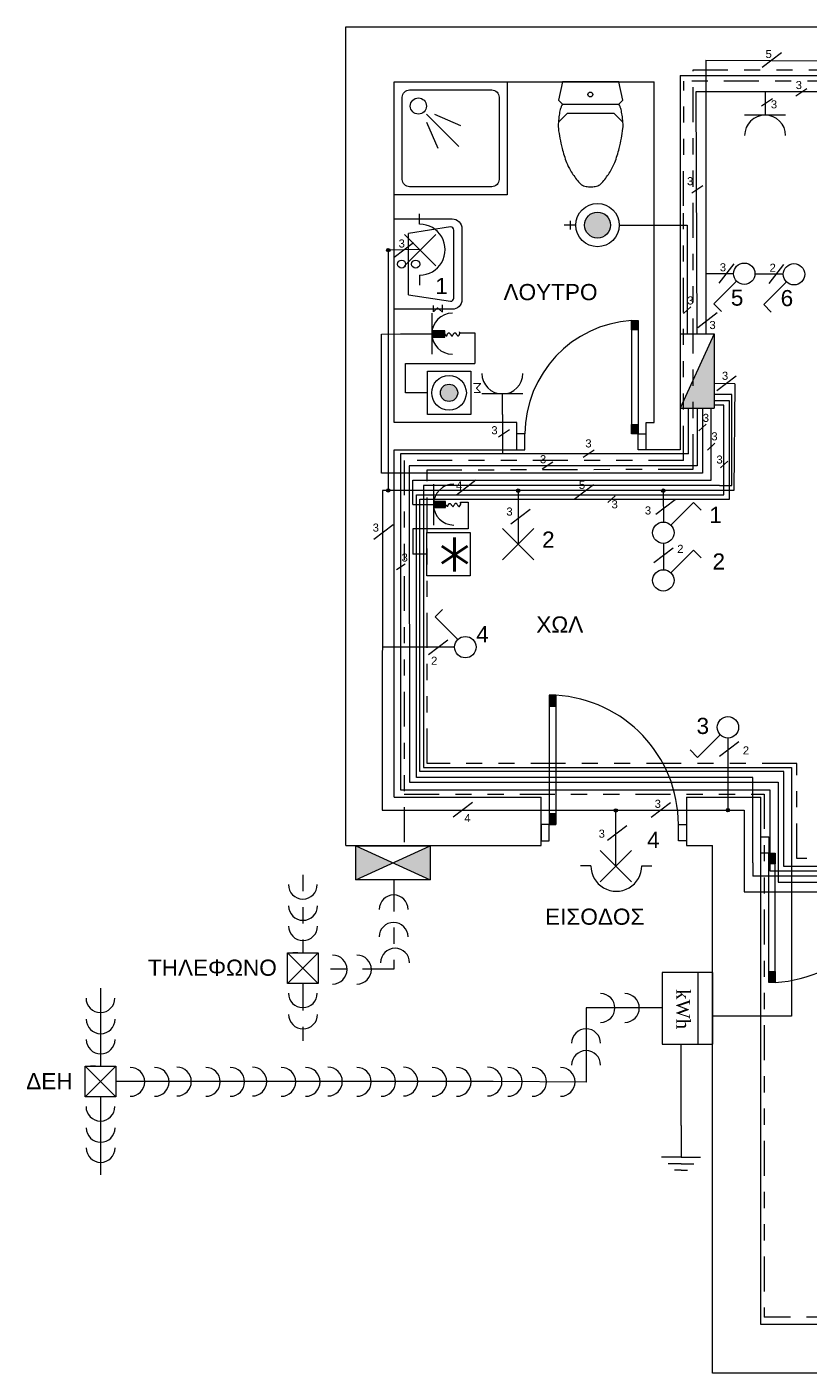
# Model space of a CAD drawing. Header units: millimetres. Extents: x -220908 to 2556, y 1427 to 330958.
# Tile 1 of 7: x 2545.96 to 2550.79, y 1426.58 to 1434.91. Entities that reach past the tile are written whole.
import ezdxf

# ---------------------------------------------------------------- set-up
doc = ezdxf.new("R2010")
doc.units = ezdxf.units.MM
doc.linetypes.add('ACAD_ISO05W100', pattern=[33, 24, -3, 0, -3, 0, -3])
doc.linetypes.add('ACAD_ISO06W100', pattern=[36, 24, -3, 0, -3, 0, -3, 0, -3])
doc.layers.add('extra syskeyes', color=7, linetype='Continuous', lineweight=9, true_color=0xdfd620)
for name, color, linetype, lineweight in [('fwta diakoptes', 10, 'Continuous', 9), ('KITCBATH-2D', 3, 'Continuous', 9), ('koufwmata', 7, 'Continuous', 20), ('mprizes', 170, 'Continuous', 9), ('mprizes kai alla', 250, 'Continuous', 9), ('toixous', 7, 'Continuous', 9), ('WINDOORS-2D', 3, 'Continuous', 9), ('κοκκινι διακεκ', 7, 'Continuous', 9), ('πορτοκαλι', 7, 'Continuous', 9), ('πρασινιδιακεκ', 7, 'Continuous', 9), ('συμβολα', 254, 'Continuous', 15)]:
    doc.layers.add(name, color=color, linetype=linetype, lineweight=lineweight)
doc.styles.get("Standard").update_dxf_attribs({"font": 'arial.ttf'})
doc.styles.add('TXT', font='romans.shx')

# ---------------------------------------------------------------- blocks, each defined once
blk = doc.blocks.new('ecwba70-flat-1')
at = {"layer": 'KITCBATH-2D', "ltscale": 0.009}
for p, q in [((0.1501, -0.1375), (0.4999, -0.1375)), ((0.125, -0.2499), (0.181, -0.1936)), ((0.181, -0.1936), (0.469, -0.1936)), ((0.525, -0.2499), (0.469, -0.1936))]:
    blk.add_line(p, q, dxfattribs=at)
at = {"layer": 'KITCBATH-2D'}
blk.add_lwpolyline([(0.1501, -0.1375, 0.012754), (0.1431, -0.152, 0.004575), (0.1366, -0.1706, 0.020023), (0.13, -0.2066, 0.007631), (0.1249, -0.2509, 0.01934), (0.1249, -0.2892, 0.017796), (0.1342, -0.349, 0.005519), (0.1482, -0.4124, 0.015748), (0.175, -0.5003, 0.021573), (0.1994, -0.5488, 0.021274), (0.2431, -0.6121, 0.02394), (0.2688, -0.6374, 0.027688), (0.2816, -0.6438, 0.037963), (0.3115, -0.65), (0.325, -0.65), (0.3385, -0.65, 0.051166), (0.3684, -0.6438, 0.027088), (0.3812, -0.6374, 0.050766), (0.4069, -0.6121, 0.022996), (0.4506, -0.5488, 0.013568), (0.475, -0.5003, 0.02081), (0.5018, -0.4124, 0.004092), (0.5158, -0.349, 0.00998), (0.5251, -0.2892, 0.020878), (0.5251, -0.2509, 0.009421), (0.52, -0.2066, 0.008481), (0.5134, -0.1706, 0.019115), (0.5069, -0.152, 0.023884), (0.4999, -0.1375), (0.5251, -0.1135), (0.5, 0), (0.15, 0), (0.1249, -0.1135), (0.1501, -0.1375)], format="xyb", dxfattribs=at)
at = {"layer": 'KITCBATH-2D', "ltscale": 0.009}
blk.add_circle((0.3232, -0.0788), 0.015, dxfattribs=at)
blk = doc.blocks.new('ecwba50-flat-1')
at = {"layer": 'KITCBATH-2D', "ltscale": 0.009}
for p, q in [((0, 0), (0, 0.56)), ((0.09, 0.09), (0.09, 0.47))]:
    blk.add_line(p, q, dxfattribs=at)
at = {"layer": 'KITCBATH-2D'}
for points in [[(0, 0.56), (0.36, 0.56, -0.414214), (0.42, 0.5), (0.42, 0.06, -0.414214), (0.36, 0), (0, 0)], [(0.09, 0.09), (0.35, 0.05, 0.414214), (0.37, 0.07), (0.37, 0.49, 0.414214), (0.35, 0.51), (0.09, 0.47)]]:
    blk.add_lwpolyline(points, format="xyb", dxfattribs=at)
at = {"layer": 'KITCBATH-2D', "ltscale": 0.009}
for centre in [(0.0466, 0.28), (0.1339, 0.28)]:
    blk.add_circle(centre, 0.025, dxfattribs=at)
blk = doc.blocks.new('ecwba67-flat-1')
at = {"layer": 'KITCBATH-2D', "ltscale": 0.009}
for p, q in [((0.2, -0.2), (0.4, -0.4)), ((0.2, -0.25), (0.27, -0.41)), ((0.25, -0.2), (0.41, -0.27))]:
    blk.add_line(p, q, dxfattribs=at)
at = {"layer": 'KITCBATH-2D'}
blk.add_lwpolyline([(0, 0), (0.7, 0), (0.7, -0.7), (0, -0.7)], close=True, dxfattribs=at)
blk.add_lwpolyline([(0.095, -0.05), (0.605, -0.05, -0.414214), (0.65, -0.095), (0.65, -0.605, -0.414214), (0.605, -0.65), (0.095, -0.65, -0.414214), (0.05, -0.605), (0.05, -0.095, -0.414214)], format="xyb", close=True, dxfattribs=at)
at = {"layer": 'KITCBATH-2D', "ltscale": 0.009}
blk.add_circle((0.15, -0.15), 0.05, dxfattribs=at)
blk = doc.blocks.new('ecwwdbox-flat-3')
at = {"layer": 'WINDOORS-2D', "ltscale": 0.009}
for p, q in [((-0.02, -0.02925), (-0.02, 0.02925)), ((-0.02, 0.02925), (0.02, 0.02925)), ((-0.012, 0.02925), (-0.012, -0.02925)), ((-0.004, 0.02925), (-0.004, -0.02925)), ((0.004, 0.02925), (0.004, -0.02925)), ((0.012, 0.02925), (0.012, -0.02925)), ((0.02, 0.02925), (0.02, -0.02925)), ((0.02, -0.02925), (-0.02, -0.02925))]:
    blk.add_line(p, q, dxfattribs=at)
blk = doc.blocks.new('ecwwdbox-flat-4')
at = {"layer": 'WINDOORS-2D', "ltscale": 0.009}
for p, q in [((-0.02, -0.02925), (-0.02, 0.02925)), ((-0.02, 0.02925), (0.02, 0.02925)), ((-0.012, 0.02925), (-0.012, -0.02925)), ((-0.004, 0.02925), (-0.004, -0.02925)), ((0.004, 0.02925), (0.004, -0.02925)), ((0.012, 0.02925), (0.012, -0.02925)), ((0.02, 0.02925), (0.02, -0.02925)), ((0.02, -0.02925), (-0.02, -0.02925))]:
    blk.add_line(p, q, dxfattribs=at)
blk = doc.blocks.new('*U78')
at = {"layer": 'WINDOORS-2D', "ltscale": 0.009}
for p, q in [((2549.7, 1433.0938), (2549.7, 1432.3918)), ((2549.74, 1433.0938), (2549.74, 1432.3918))]:
    blk.add_line(p, q, dxfattribs=at)
at = {"ltscale": 0.009}
for name, p in [('ecwwdbox-flat-3', (2549.72, 1433.0645)), ('ecwwdbox-flat-4', (2549.72, 1432.421))]:
    blk.add_blockref(name, p, dxfattribs=at)
blk = doc.blocks.new('ecwwdbox-flat-9')
at = {"layer": 'WINDOORS-2D', "ltscale": 0.009}
for p, q in [((-0.02, 0.033375), (0.02, 0.033375)), ((-0.02, -0.033375), (-0.02, 0.033375)), ((-0.012, -0.033375), (-0.012, 0.033375)), ((-0.004, -0.033375), (-0.004, 0.033375)), ((0.004, -0.033375), (0.004, 0.033375)), ((0.012, -0.033375), (0.012, 0.033375)), ((0.02, 0.033375), (0.02, -0.033375)), ((0.02, -0.033375), (-0.02, -0.033375))]:
    blk.add_line(p, q, dxfattribs=at)
blk = doc.blocks.new('ecwwdbox-flat-10')
at = {"layer": 'WINDOORS-2D', "ltscale": 0.009}
for p, q in [((-0.02, 0.033375), (0.02, 0.033375)), ((-0.02, -0.033375), (-0.02, 0.033375)), ((-0.012, -0.033375), (-0.012, 0.033375)), ((-0.004, -0.033375), (-0.004, 0.033375)), ((0.004, -0.033375), (0.004, 0.033375)), ((0.012, -0.033375), (0.012, 0.033375)), ((0.02, 0.033375), (0.02, -0.033375)), ((0.02, -0.033375), (-0.02, -0.033375))]:
    blk.add_line(p, q, dxfattribs=at)
blk = doc.blocks.new('*U88')
at = {"layer": 'WINDOORS-2D', "ltscale": 0.009}
for p, q in [((2550.5499, 1428.995), (2550.5499, 1429.796)), ((2550.5899, 1428.995), (2550.5899, 1429.796))]:
    blk.add_line(p, q, dxfattribs=at)
at = {"ltscale": 0.009}
for name, p in [('ecwwdbox-flat-10', (2550.5699, 1429.7626)), ('ecwwdbox-flat-9', (2550.5699, 1429.0284))]:
    blk.add_blockref(name, p, dxfattribs=at)
blk = doc.blocks.new('ecwwdbox-flat-11')
at = {"layer": 'WINDOORS-2D', "ltscale": 0.009}
for p, q in [((0.02, 0.033375), (-0.02, 0.033375)), ((-0.02, 0.033375), (-0.02, -0.033375)), ((-0.012, 0.033375), (-0.012, -0.033375)), ((-0.004, 0.033375), (-0.004, -0.033375)), ((0.004, 0.033375), (0.004, -0.033375)), ((0.012, 0.033375), (0.012, -0.033375)), ((0.02, -0.033375), (0.02, 0.033375)), ((-0.02, -0.033375), (0.02, -0.033375))]:
    blk.add_line(p, q, dxfattribs=at)
blk = doc.blocks.new('ecwwdbox-flat-12')
at = {"layer": 'WINDOORS-2D', "ltscale": 0.009}
for p, q in [((0.02, 0.033375), (-0.02, 0.033375)), ((-0.02, 0.033375), (-0.02, -0.033375)), ((-0.012, 0.033375), (-0.012, -0.033375)), ((-0.004, 0.033375), (-0.004, -0.033375)), ((0.004, 0.033375), (0.004, -0.033375)), ((0.012, 0.033375), (0.012, -0.033375)), ((0.02, -0.033375), (0.02, 0.033375)), ((-0.02, -0.033375), (0.02, -0.033375))]:
    blk.add_line(p, q, dxfattribs=at)
blk = doc.blocks.new('*U91')
at = {"layer": 'WINDOORS-2D', "ltscale": 0.009}
for p, q in [((2549.19, 1430.7728), (2549.19, 1429.9718)), ((2549.23, 1430.7728), (2549.23, 1429.9718))]:
    blk.add_line(p, q, dxfattribs=at)
at = {"ltscale": 0.009}
for name, p in [('ecwwdbox-flat-11', (2549.21, 1430.7394)), ('ecwwdbox-flat-12', (2549.21, 1430.0051))]:
    blk.add_blockref(name, p, dxfattribs=at)

msp = doc.modelspace()

# ---------------------------------------------------------------- hatches: boundary and pattern name
at = {"layer": 'mprizes kai alla'}
msp.add_hatch(color=256, dxfattribs=at).paths.add_polyline_path([(2549.5697, 1433.6846, 1), (2549.4088, 1433.6846, 1)])
at = {"layer": 'mprizes kai alla', "lineweight": 9}
h = msp.add_hatch(color=256, dxfattribs=at)
h.set_gradient(color1=(255, 255, 255))
h.paths.add_polyline_path([(2550.2113, 1433.0118), (2550, 1432.5513), (2550.2113, 1432.5513)])
msp.add_hatch(color=256, dxfattribs=at).paths.add_polyline_path([(2548.6233, 1432.6458, 1), (2548.5161, 1432.6458, 1)])
at = {"layer": 'mprizes kai alla'}
h = msp.add_hatch(color=256, dxfattribs=at)
h.paths.add_polyline_path([(2548.2237, 1429.7357), (2548.4538, 1429.6301), (2548.4538, 1429.8413)])
h.paths.add_polyline_path([(2548.2237, 1429.7357), (2547.9936, 1429.8413), (2547.9936, 1429.6301)])
at = {"layer": 'συμβολα', "lineweight": 9, "ltscale": 0.3}
h = msp.add_hatch(color=1, dxfattribs=at)
h.dxf.hatch_style = 1
edge = h.paths.add_edge_path()
edge.add_arc((2548.1939, 1433.5296), 0.0106, 0, 360)
at = {"layer": 'συμβολα', "lineweight": 9, "true_color": 0x000000}
for points in [[(2548.5429, 1432.9913), (2548.5429, 1433.029), (2548.4674, 1433.029), (2548.4674, 1432.9913)], [(2548.5487, 1431.9351), (2548.5487, 1431.9729), (2548.4731, 1431.9729), (2548.4731, 1431.9351)]]:
    msp.add_hatch(color=18, dxfattribs=at).paths.add_polyline_path(points)
at = {"layer": 'συμβολα', "lineweight": 9, "ltscale": 0.3}
h = msp.add_hatch(color=1, dxfattribs=at)
h.dxf.hatch_style = 1
edge = h.paths.add_edge_path()
edge.add_arc((2548.1934, 1432.0415), 0.0106, 0, 360)
h = msp.add_hatch(color=1, dxfattribs=at)
h.dxf.hatch_style = 1
edge = h.paths.add_edge_path()
edge.add_arc((2548.9978, 1432.0401), 0.0106, 0, 360)
h = msp.add_hatch(color=1, dxfattribs=at)
h.dxf.hatch_style = 1
edge = h.paths.add_edge_path()
edge.add_arc((2549.8961, 1432.0398), 0.0106, 0, 360)
at = {"layer": 'συμβολα', "ltscale": 0.3}
h = msp.add_hatch(color=1, dxfattribs=at)
h.dxf.hatch_style = 1
edge = h.paths.add_edge_path()
edge.add_arc((2549.6023, 1430.0599), 0.0106, 0, 360)
h = msp.add_hatch(color=1, dxfattribs=at)
h.dxf.hatch_style = 1
edge = h.paths.add_edge_path()
edge.add_arc((2550.2966, 1430.0615), 0.0106, 0, 360)

# ---------------------------------------------------------------- linework, layer by layer
at = {"color": 18, "lineweight": 9, "ltscale": 0.009, "true_color": 0x000000}
for p, q in [((2548.6363, 1433.0166), (2548.7288, 1433.0166)), ((2548.7288, 1433.0166), (2548.7288, 1432.8277)), ((2548.3, 1432.8277), (2548.7288, 1432.8277)), ((2548.3, 1432.6458), (2548.3, 1432.8277)), ((2548.6408, 1431.9682), (2548.6881, 1431.9682)), ((2548.6881, 1431.9682), (2548.6881, 1431.8036)), ((2548.3458, 1431.8036), (2548.3458, 1431.6458)), ((2548.6881, 1431.8036), (2548.3458, 1431.8036))]:
    msp.add_line(p, q, dxfattribs=at)
at = {"lineweight": 9, "ltscale": 0.009}
for p, q in [((2549.79, 1432.2918), (2549.79, 1432.4618)), ((2550.04, 1430.1418), (2550.04, 1429.8418)), ((2550.04, 1429.8418), (2550.2, 1429.8418))]:
    msp.add_line(p, q, dxfattribs=at)
at = {"layer": 'extra syskeyes', "ltscale": 0.009}
for p, q in [((2549.7589, 1433.6839), (2550.0439, 1433.6839)), ((2550.3068, 1431.9876), (2550.3068, 1432.5967)), ((2548.39, 1430.3001), (2548.39, 1431.1285)), ((2548.7921, 1430.3001), (2548.39, 1430.3001)), ((2550.45, 1430.2351), (2550.45, 1430.2636)), ((2550.6426, 1429.7118), (2550.6426, 1430.3001)), ((2550.45, 1430.097), (2550.45, 1430.2351)), ((2550.45, 1429.736), (2550.45, 1430.097)), ((2550.45, 1429.736), (2550.45, 1429.6517)), ((2551.0557, 1429.7118), (2550.6426, 1429.7118)), ((2552.3866, 1429.6517), (2550.4516, 1429.6517))]:
    msp.add_line(p, q, dxfattribs=at)
at = {"layer": 'extra syskeyes', "lineweight": 9, "ltscale": 0.009}
for p, q in [((2550.0439, 1433.6839), (2550.0439, 1433.0115)), ((2548.1516, 1433.0097), (2548.27, 1433.0106)), ((2548.1516, 1432.1482), (2548.1516, 1433.0097)), ((2550.3068, 1432.5967), (2550.2113, 1432.5967)), ((2550.14, 1432.5513), (2550.14, 1432.1482)), ((2550.193, 1432.1045), (2550.193, 1432.5513)), ((2550.2721, 1432.5685), (2550.2113, 1432.5685)), ((2550.2721, 1432.0149), (2550.2721, 1432.5685)), ((2550.14, 1432.1482), (2548.1516, 1432.1482)), ((2548.3462, 1432.1045), (2549.7819, 1432.1045)), ((2548.3462, 1431.954), (2548.3462, 1432.1045)), ((2549.7819, 1432.1045), (2550.193, 1432.1045)), ((2549.7819, 1432.1045), (2549.7819, 1432.1045)), ((2548.3678, 1432.0149), (2550.2721, 1432.0149)), ((2548.3678, 1431.6458), (2548.3678, 1432.0149)), ((2548.39, 1431.9876), (2550.3068, 1431.9876)), ((2548.39, 1431.1285), (2548.39, 1431.9876)), ((2548.3678, 1430.2636), (2548.3678, 1431.6458)), ((2550.45, 1430.2636), (2548.3678, 1430.2636)), ((2550.6426, 1430.3001), (2548.7921, 1430.3001))]:
    msp.add_line(p, q, dxfattribs=at)
at = {"layer": 'extra syskeyes', "lineweight": 9}
for points in [[(2550.0211, 1433.1361), (2550.0661, 1433.1778)], [(2550.1174, 1432.4108), (2550.1624, 1432.4525)], [(2550.1706, 1432.2917), (2550.2156, 1432.3334)], [(2550.2509, 1432.1817), (2550.2959, 1432.2234)], [(2549.5537, 1431.9657), (2549.5986, 1432.0074)]]:
    msp.add_lwpolyline(points, dxfattribs=at)
at = {"layer": 'fwta diakoptes', "color": 1, "ltscale": 0.009}
for p, q in [((2550.1598, 1434.7049), (2551.1973, 1434.7021)), ((2550.6393, 1433.3801), (2550.4681, 1433.3801)), ((2550.3386, 1432.7019), (2550.3338, 1432.0409)), ((2548.6044, 1431.0709), (2548.1569, 1431.0709)), ((2550.2963, 1430.5082), (2550.2963, 1430.0608)), ((2549.6027, 1429.7144), (2549.6027, 1430.0608)), ((2550.3964, 1430.0608), (2550.3964, 1429.5557)), ((2550.3964, 1429.5557), (2553.9178, 1429.5557))]:
    msp.add_line(p, q, dxfattribs=at)
at = {"layer": 'fwta diakoptes', "color": 1, "lineweight": 9, "ltscale": 0.009}
for p, q in [((2550.1598, 1434.7049), (2550.1598, 1433.0118)), ((2548.3877, 1433.5325), (2548.1939, 1433.5298)), ((2548.1939, 1433.5298), (2548.1939, 1432.0409)), ((2550.3311, 1433.3832), (2550.1598, 1433.3832)), ((2550.3386, 1432.7016), (2550.2113, 1432.7027)), ((2548.1583, 1432.0409), (2548.1568, 1430.0608)), ((2550.3338, 1432.0409), (2548.1583, 1432.0409)), ((2548.9983, 1432.0409), (2548.9983, 1431.71)), ((2549.8964, 1432.0409), (2549.8967, 1431.8456)), ((2549.8967, 1431.7132), (2549.8967, 1431.5506)), ((2548.1568, 1430.0608), (2550.3964, 1430.0608))]:
    msp.add_line(p, q, dxfattribs=at)
at = {"layer": 'fwta diakoptes', "lineweight": 9}
for points in [[(2550.5084, 1434.6616), (2550.628, 1434.7528)], [(2548.2295, 1433.4857), (2548.349, 1433.5768)], [(2550.2433, 1433.325), (2550.3344, 1433.4446)], [(2550.5515, 1433.3219), (2550.6426, 1433.4415)], [(2550.1102, 1433.0511), (2550.2298, 1433.1423)], [(2550.2277, 1432.6598), (2550.3473, 1432.7509)], [(2548.6161, 1432.0149), (2548.7357, 1432.1061)], [(2549.3446, 1431.9876), (2549.4642, 1432.0788)], [(2548.9519, 1431.8342), (2549.0715, 1431.9253)], [(2549.8509, 1431.8937), (2549.9705, 1431.9849)], [(2548.1038, 1431.7403), (2548.2234, 1431.8314)], [(2549.8376, 1431.5947), (2549.9571, 1431.6858)], [(2548.4422, 1431.0257), (2548.5618, 1431.1169)], [(2550.2436, 1430.3955), (2550.3632, 1430.4866)], [(2548.5956, 1430.0191), (2548.7152, 1430.1103)], [(2549.8205, 1430.0179), (2549.9401, 1430.1091)], [(2549.5516, 1429.8748), (2549.6712, 1429.9659)]]:
    msp.add_lwpolyline(points, dxfattribs=at)
at = {"layer": 'koufwmata', "lineweight": 9, "ltscale": 0.009}
for p, q in [((2549.14, 1429.9718), (2549.14, 1429.8718)), ((2550.04, 1429.9718), (2550.04, 1429.8718))]:
    msp.add_line(p, q, dxfattribs=at)
at = {"layer": 'koufwmata', "ltscale": 0.009}
msp.add_line((2550.4999, 1429.796), (2550.4999, 1429.896), dxfattribs=at)
at = {"layer": 'koufwmata', "lineweight": 9}
for points in [[(2548.99, 1432.2918), (2549.04, 1432.2918), (2549.04, 1432.3918), (2548.99, 1432.3918)], [(2549.79, 1432.2918), (2549.74, 1432.2918), (2549.74, 1432.3918), (2549.79, 1432.3918)], [(2549.14, 1429.8718), (2549.19, 1429.8718), (2549.19, 1429.9718), (2549.14, 1429.9718)], [(2550.04, 1429.8718), (2549.99, 1429.8718), (2549.99, 1429.9718), (2550.04, 1429.9718)]]:
    msp.add_lwpolyline(points, dxfattribs=at)
at = {"layer": 'koufwmata'}
msp.add_lwpolyline([(2550.4999, 1429.896), (2550.5499, 1429.896), (2550.5499, 1429.796), (2550.4999, 1429.796)], dxfattribs=at)
at = {"layer": 'koufwmata', "lineweight": 9, "ltscale": 0.009}
for centre, radius, start, end in [((2549.7458, 1432.3895), 0.7058, 93.71912, 179.81342), ((2549.1864, 1429.9703), 0.8036, 0.10367, 86.88725), ((2550.5462, 1429.7974), 0.8036, 273.11275, 359.89633)]:
    msp.add_arc(centre, radius, start, end, dxfattribs=at)
at = {"layer": 'mprizes', "color": 5, "lineweight": 9, "ltscale": 0.009}
for p, q in [((2550.1, 1434.5118), (2553.6, 1434.5118)), ((2550.1057, 1433.0118), (2550.1, 1434.5118)), ((2548.9, 1432.5118), (2548.9, 1432.2673)), ((2550.0523, 1432.2673), (2550.0523, 1432.5513)), ((2550.1057, 1432.5513), (2550.1057, 1432.1945)), ((2548.27, 1432.2673), (2548.27, 1430.1879)), ((2550.0523, 1432.2673), (2548.27, 1432.2673)), ((2548.3222, 1432.1945), (2548.3253, 1430.2351)), ((2550.1057, 1432.1945), (2548.3222, 1432.1945)), ((2548.27, 1430.1879), (2550.5559, 1430.1879)), ((2548.3253, 1430.2351), (2550.6073, 1430.2351))]:
    msp.add_line(p, q, dxfattribs=at)
at = {"layer": 'mprizes', "color": 5, "ltscale": 0.009}
for p, q in [((2550.5559, 1430.1879), (2550.5559, 1429.6858)), ((2550.6073, 1430.2351), (2550.6073, 1429.6158)), ((2550.5559, 1429.6858), (2553.2, 1429.6858)), ((2550.6073, 1429.6158), (2553.7832, 1429.6158))]:
    msp.add_line(p, q, dxfattribs=at)
at = {"layer": 'mprizes', "lineweight": 9}
for points in [[(2550.7178, 1434.486), (2550.7855, 1434.5307)], [(2550.504, 1434.4239), (2550.5717, 1434.4686)], [(2550.0732, 1433.8842), (2550.1409, 1433.9288)], [(2548.876, 1432.3733), (2548.9437, 1432.4179)], [(2549.4004, 1432.2481), (2549.4681, 1432.2927)], [(2549.1454, 1432.1747), (2549.2131, 1432.2193)], [(2548.2438, 1431.5515), (2548.2977, 1431.587)]]:
    msp.add_lwpolyline(points, dxfattribs=at)
at = {"layer": 'mprizes kai alla', "ltscale": 0.009}
for p, q in [((2550.5269, 1434.5118), (2550.5269, 1434.3655)), ((2550.6538, 1434.3655), (2550.4, 1434.3655)), ((2548.3877, 1433.6902), (2548.3877, 1433.7533)), ((2549.3551, 1433.6846), (2549.2836, 1433.6846)), ((2549.3194, 1433.7119), (2549.3194, 1433.6573)), ((2549.6233, 1433.6846), (2549.7589, 1433.6846)), ((2549.6233, 1433.6846), (2549.6233, 1433.6846)), ((2550.6587, 1433.3333), (2550.5183, 1433.1929)), ((2550.5183, 1433.1929), (2550.5652, 1433.1462)), ((2548.7, 1431.5118), (2548.4318, 1431.5118)), ((2548.4834, 1431.2581), (2548.5302, 1431.3049)), ((2548.6238, 1431.1177), (2548.4834, 1431.2581)), ((2550.2495, 1430.5276), (2550.1091, 1430.3872)), ((2550.1091, 1430.3872), (2550.0624, 1430.4341)), ((2547.9936, 1429.6301), (2547.9936, 1429.8413)), ((2547.9936, 1429.8413), (2548.4538, 1429.8413)), ((2547.9936, 1429.8413), (2548.4538, 1429.6301)), ((2547.9936, 1429.6301), (2548.4538, 1429.8413)), ((2548.4538, 1429.8413), (2548.4538, 1429.6301)), ((2549.5053, 1429.6171), (2549.7, 1429.8118)), ((2549.7, 1429.6171), (2549.5053, 1429.8118)), ((2549.4477, 1429.7171), (2549.3846, 1429.7171)), ((2549.7631, 1429.7171), (2549.8262, 1429.7171)), ((2548.4538, 1429.6301), (2547.9936, 1429.6301)), ((2547.5706, 1428.9886), (2547.5706, 1429.1776)), ((2547.5706, 1429.1776), (2547.7596, 1429.1776)), ((2547.6336, 1429.1776), (2547.6021, 1429.1776)), ((2547.6966, 1429.1776), (2547.7281, 1429.1776)), ((2547.7596, 1429.1776), (2547.7596, 1428.9886)), ((2547.5706, 1429.0831), (2547.5706, 1429.1303)), ((2547.5706, 1429.0831), (2547.5706, 1429.0831)), ((2549.8896, 1429.0552), (2549.8896, 1428.6118)), ((2550.2, 1429.0552), (2549.8896, 1429.0552)), ((2550.1113, 1428.6118), (2550.1113, 1429.0552)), ((2550.2, 1429.0552), (2550.2, 1428.6118)), ((2547.7596, 1428.9886), (2547.5706, 1428.9886)), ((2549.8896, 1428.6118), (2550.2, 1428.6118)), ((2546.3176, 1428.2863), (2546.3176, 1428.4753)), ((2546.3176, 1428.4753), (2546.5066, 1428.4753)), ((2546.3176, 1428.3808), (2546.3176, 1428.428)), ((2546.3806, 1428.4753), (2546.3491, 1428.4753)), ((2546.4436, 1428.4753), (2546.4751, 1428.4753)), ((2546.5066, 1428.4753), (2546.5066, 1428.2863)), ((2546.3176, 1428.3808), (2546.3176, 1428.3808)), ((2546.5066, 1428.2863), (2546.3176, 1428.2863))]:
    msp.add_line(p, q, dxfattribs=at)
at = {"layer": 'mprizes kai alla', "lineweight": 9, "ltscale": 0.009}
for p, q in [((2548.4877, 1433.4325), (2548.2931, 1433.6272)), ((2548.4877, 1433.6272), (2548.2931, 1433.4325)), ((2548.3877, 1433.3748), (2548.3877, 1433.3118)), ((2550.3505, 1433.3364), (2550.2101, 1433.196)), ((2550.2101, 1433.196), (2550.257, 1433.1493)), ((2548.4634, 1433.1386), (2548.4634, 1432.8849)), ((2548.27, 1433.0106), (2548.4634, 1433.0106)), ((2548.3366, 1433.0118), (2548.4634, 1433.0118)), ((2550.2113, 1433.0118), (2550, 1432.5513)), ((2550, 1433.0118), (2550.2113, 1433.0118)), ((2550.2113, 1433.0118), (2550.2113, 1432.5513)), ((2548.4356, 1432.5118), (2548.4356, 1432.7799)), ((2548.7038, 1432.7799), (2548.7038, 1432.5118)), ((2548.4356, 1432.6458), (2548.3, 1432.6458)), ((2548.4356, 1432.6458), (2548.4356, 1432.6458)), ((2549.0269, 1432.6386), (2548.7731, 1432.6386)), ((2548.9, 1432.5118), (2548.9, 1432.6386)), ((2548.7038, 1432.5118), (2548.4356, 1432.5118)), ((2550, 1432.5513), (2550.2113, 1432.5513)), ((2548.4731, 1432.0809), (2548.4731, 1431.8271)), ((2548.3462, 1431.954), (2548.4731, 1431.954)), ((2549.9435, 1431.8262), (2550.0839, 1431.9666)), ((2550.0839, 1431.9666), (2550.1307, 1431.9197)), ((2548.4318, 1431.5118), (2548.4318, 1431.7799)), ((2548.4318, 1431.7799), (2548.7, 1431.7799)), ((2548.7, 1431.7799), (2548.7, 1431.5118)), ((2549.0947, 1431.8064), (2548.9, 1431.6118)), ((2548.9, 1431.8064), (2549.0947, 1431.6118)), ((2549.9435, 1431.5313), (2550.0839, 1431.6717)), ((2550.0839, 1431.6717), (2550.1306, 1431.6248)), ((2548.4318, 1431.6458), (2548.3455, 1431.6458)), ((2548.4318, 1431.6458), (2548.4318, 1431.6458))]:
    msp.add_line(p, q, dxfattribs=at)
at = {"layer": 'mprizes kai alla', "color": 18, "lineweight": 9, "ltscale": 0.009, "true_color": 0x000000}
msp.add_line((2548.4356, 1432.7799), (2548.7038, 1432.7799), dxfattribs=at)
at = {"layer": 'mprizes kai alla', "ltscale": 0.3}
for p, q in [((2547.7596, 1429.1776), (2547.5706, 1428.9886)), ((2547.5706, 1429.1776), (2547.7596, 1428.9886)), ((2546.5066, 1428.4753), (2546.3176, 1428.2863)), ((2546.3176, 1428.4753), (2546.5066, 1428.2863))]:
    msp.add_line(p, q, dxfattribs=at)
at = {"layer": 'mprizes kai alla', "ltscale": 0.009}
for centre, radius in [((2549.4892, 1433.6846), 0.1341), ((2549.4892, 1433.6846), 0.0805), ((2550.3973, 1433.3832), 0.0662), ((2550.7055, 1433.3801), 0.0662), ((2549.8967, 1431.4845), 0.0662), ((2548.6706, 1431.0709), 0.0662), ((2550.2963, 1430.5744), 0.0662)]:
    msp.add_circle(centre, radius, dxfattribs=at)
at = {"layer": 'mprizes kai alla', "lineweight": 9, "ltscale": 0.009}
for centre, radius in [((2548.5697, 1432.6458), 0.1073), ((2548.5697, 1432.6458), 0.0536), ((2549.8967, 1431.7794), 0.0662)]:
    msp.add_circle(centre, radius, dxfattribs=at)
at = {"layer": 'mprizes kai alla', "ltscale": 0.009}
for centre, radius, start, end in [((2550.5269, 1434.2386), 0.1269, 0, 180), ((2549.6054, 1429.7171), 0.1577, 179.99999, 0.00001)]:
    msp.add_arc(centre, radius, start, end, dxfattribs=at)
at = {"layer": 'mprizes kai alla', "lineweight": 9, "ltscale": 0.009}
for centre, radius, start, end in [((2548.3877, 1433.5325), 0.1577, 269.99999, 90.00001), ((2548.5903, 1433.0118), 0.1269, 90, 270), ((2548.9, 1432.7655), 0.1269, 180, 0), ((2548.6, 1431.954), 0.1269, 90, 270)]:
    msp.add_arc(centre, radius, start, end, dxfattribs=at)
at = {"layer": 'toixous', "ltscale": 0.009}
for p, q in [((2547.93, 1429.8418), (2547.93, 1434.9118)), ((2548.23, 1434.5718), (2549.84, 1434.5718)), ((2548.23, 1430.1418), (2549.14, 1430.1418)), ((2550.4999, 1426.8755), (2550.4999, 1430.1418)), ((2547.93, 1429.8418), (2549.14, 1429.8418)), ((2553.8599, 1426.8755), (2550.4999, 1426.8755)), ((2554.1599, 1426.5755), (2550.2, 1426.5755))]:
    msp.add_line(p, q, dxfattribs=at)
at = {"layer": 'toixous', "lineweight": 9, "ltscale": 0.009}
for p, q in [((2547.93, 1434.9118), (2554.16, 1434.9118)), ((2550, 1434.6118), (2553.86, 1434.6118)), ((2550, 1434.6118), (2550, 1432.2918)), ((2548.23, 1432.4618), (2548.23, 1434.5718)), ((2548.99, 1432.4618), (2548.23, 1432.4618)), ((2548.99, 1432.2918), (2548.99, 1432.4618)), ((2548.23, 1430.1418), (2548.23, 1432.2918)), ((2548.23, 1432.2918), (2548.99, 1432.2918)), ((2549.14, 1429.8418), (2549.14, 1430.1418)), ((2550.04, 1430.1418), (2550.4999, 1430.1418)), ((2550.2, 1426.5755), (2550.2, 1429.8418))]:
    msp.add_line(p, q, dxfattribs=at)
at = {"layer": 'toixous', "lineweight": 9}
for points in [[(2549.79, 1432.4618), (2549.84, 1432.4618), (2549.84, 1434.5718)], [(2550, 1432.2918), (2549.79, 1432.2918)]]:
    msp.add_lwpolyline(points, dxfattribs=at)
at = {"layer": 'κοκκινι διακεκ', "color": 1, "linetype": 'ACAD_ISO05W100', "lineweight": 9, "ltscale": 0.009}
msp.add_line((2551.4, 1426.9225), (2550.5203, 1426.9216), dxfattribs=at)
at = {"layer": 'πορτοκαλι', "color": 30, "lineweight": 9, "ltscale": 0.009}
for p, q in [((2550.3197, 1432.6358), (2550.2113, 1432.6358)), ((2548.412, 1432.071), (2548.412, 1430.3258)), ((2550.2447, 1432.071), (2548.412, 1432.071)), ((2550.2447, 1432.071), (2550.3197, 1432.071)), ((2548.412, 1430.3258), (2550.6911, 1430.3258)), ((2550.6911, 1430.3258), (2550.6911, 1428.7864)), ((2546.4121, 1428.9583), (2546.4121, 1428.4753)), ((2549.4183, 1428.8382), (2549.4183, 1428.3779)), ((2549.8857, 1428.8382), (2549.4183, 1428.8382)), ((2550.0062, 1428.1089), (2550.0062, 1428.6118)), ((2546.974, 1428.3808), (2546.5066, 1428.3808)), ((2547.4415, 1428.3808), (2546.974, 1428.3808)), ((2547.9089, 1428.3808), (2547.4415, 1428.3808)), ((2548.3763, 1428.3808), (2547.9089, 1428.3808)), ((2548.8437, 1428.3808), (2548.3763, 1428.3808)), ((2549.4183, 1428.3779), (2548.8438, 1428.3808)), ((2546.4121, 1428.2863), (2546.4121, 1427.8033))]:
    msp.add_line(p, q, dxfattribs=at)
at = {"layer": 'πορτοκαλι', "color": 30, "ltscale": 0.009}
for p, q in [((2550.3197, 1432.071), (2550.3197, 1432.6358)), ((2550.6911, 1428.7864), (2550.2, 1428.7864))]:
    msp.add_line(p, q, dxfattribs=at)
at = {"layer": 'πορτοκαλι', "color": 30, "lineweight": 9, "ltscale": 0.009}
for centre, start, end in [((2549.5077, 1428.8364), 270, 90), ((2549.6586, 1428.8364), 270, 90), ((2546.4115, 1428.8979), 180, 0), ((2546.4128, 1428.7663), 180, 0), ((2549.4183, 1428.618), 0, 180), ((2546.4128, 1428.6415), 180, 0), ((2549.4183, 1428.4831), 0, 180), ((2546.596, 1428.3789), 270, 90), ((2546.7469, 1428.3789), 270, 90), ((2546.8846, 1428.3808), 270, 90), ((2547.0634, 1428.3789), 270, 90), ((2547.2144, 1428.3789), 270, 90), ((2547.352, 1428.3808), 270, 90), ((2547.5309, 1428.3789), 270, 90), ((2547.6818, 1428.3789), 270, 90), ((2547.8195, 1428.3808), 270, 90), ((2547.9983, 1428.3789), 270, 90), ((2548.1492, 1428.3789), 270, 90), ((2548.2869, 1428.3808), 270, 90), ((2548.4657, 1428.3789), 270, 90), ((2548.6166, 1428.3789), 270, 90), ((2548.8082, 1428.3808), 270, 90), ((2548.9332, 1428.3789), 270, 90), ((2549.0841, 1428.3789), 270, 90), ((2549.2603, 1428.3787), 270, 90), ((2546.4115, 1428.2259), 180, 0), ((2546.4128, 1428.0943), 180, 0), ((2546.4128, 1427.9695), 180, 0)]:
    msp.add_arc(centre, 0.0894, start, end, dxfattribs=at)
at = {"layer": 'πρασινιδιακεκ', "color": 3, "linetype": 'ACAD_ISO05W100', "lineweight": 9, "ltscale": 0.009}
msp.add_line((2550.7239, 1429.7631), (2550.7239, 1430.3501), dxfattribs=at)
at = {"layer": 'συμβολα', "color": 3, "linetype": 'ACAD_ISO05W100', "lineweight": 9, "ltscale": 0.009}
for p, q in [((2550.0808, 1434.6456), (2553.8266, 1434.6456)), ((2550.0808, 1432.1739), (2550.0808, 1434.6456)), ((2548.4334, 1432.1685), (2550.0808, 1432.1739)), ((2548.4347, 1430.3506), (2548.4334, 1432.1685)), ((2550.7239, 1430.3501), (2548.4347, 1430.3506)), ((2552.5324, 1429.7631), (2550.7239, 1429.7631))]:
    msp.add_line(p, q, dxfattribs=at)
at = {"layer": 'συμβολα', "color": 1, "linetype": 'ACAD_ISO06W100', "lineweight": 9, "ltscale": 0.009}
for p, q in [((2550.0215, 1433.803), (2550.0241, 1434.5752)), ((2551.4042, 1434.5764), (2550.0241, 1434.5752)), ((2550.0215, 1432.2264), (2550.0215, 1433.803))]:
    msp.add_line(p, q, dxfattribs=at)
at = {"layer": 'συμβολα', "color": 18, "lineweight": 9, "ltscale": 0.009, "true_color": 0x000000}
for p, q in [((2548.4674, 1433.029), (2548.4674, 1432.9913)), ((2548.5429, 1433.029), (2548.4674, 1433.029)), ((2548.5429, 1432.9913), (2548.5429, 1433.029)), ((2548.4674, 1432.9913), (2548.5429, 1432.9913)), ((2548.4731, 1431.9729), (2548.4731, 1431.9351)), ((2548.5487, 1431.9729), (2548.4731, 1431.9729)), ((2548.4731, 1431.9351), (2548.5487, 1431.9351)), ((2548.5487, 1431.9351), (2548.5487, 1431.9729)), ((2550.0062, 1428.1089), (2550.0062, 1427.9122)), ((2550.0062, 1427.9122), (2549.8862, 1427.9122)), ((2550.0062, 1427.8722), (2549.9262, 1427.8722)), ((2550.0062, 1427.8322), (2549.9662, 1427.8322)), ((2550.0062, 1427.9122), (2550.0862, 1427.9122)), ((2550.0062, 1427.8722), (2550.0862, 1427.8722)), ((2550.0062, 1427.8322), (2550.0462, 1427.8322)), ((2550.0862, 1427.9122), (2550.1262, 1427.9122))]:
    msp.add_line(p, q, dxfattribs=at)
at = {"layer": 'συμβολα', "color": 1, "linetype": 'ACAD_ISO05W100', "lineweight": 9, "ltscale": 0.009}
for p, q in [((2548.2928, 1432.2271), (2548.2928, 1429.8418)), ((2550.0215, 1432.2264), (2548.2928, 1432.2271)), ((2548.2928, 1430.1614), (2550.5203, 1430.1614))]:
    msp.add_line(p, q, dxfattribs=at)
at = {"layer": 'συμβολα', "color": 1, "linetype": 'ACAD_ISO05W100', "ltscale": 0.009}
msp.add_line((2550.5203, 1430.1614), (2550.5203, 1426.9216), dxfattribs=at)
at = {"layer": 'συμβολα', "color": 1, "linetype": 'ACAD_ISO05W100', "lineweight": 9, "ltscale": 0.004}
msp.add_line((2547.6651, 1429.6606), (2547.6651, 1429.1776), dxfattribs=at)
at = {"layer": 'συμβολα', "color": 1, "linetype": 'ACAD_ISO05W100', "lineweight": 9, "ltscale": 0.008}
for p, q in [((2548.227, 1429.626), (2548.227, 1429.0762)), ((2548.227, 1429.0762), (2547.7596, 1429.0762))]:
    msp.add_line(p, q, dxfattribs=at)
at = {"layer": 'συμβολα', "color": 1, "linetype": 'ACAD_ISO05W100', "lineweight": 9, "ltscale": 0.007}
msp.add_line((2547.6651, 1428.9886), (2547.6651, 1428.6322), dxfattribs=at)
at = {"layer": 'συμβολα', "color": 18, "lineweight": 9}
for points in [[(2548.5429, 1433.0102, 0.008814), (2548.5471, 1433.005, 0.022352), (2548.5501, 1433.0018, 0.044419), (2548.5524, 1433, 0.052729), (2548.5536, 1432.9993, 0.090388), (2548.5547, 1432.9991, 0.175173), (2548.556, 1432.9996, 0.058951), (2548.5566, 1433.0002, 0.049645), (2548.5573, 1433.0014, 0.023109), (2548.5582, 1433.0036, -0.000199), (2548.5591, 1433.0062, -0.017663), (2548.5602, 1433.0089, -0.0403), (2548.5623, 1433.0126, -0.078018), (2548.5652, 1433.0158, -0.078795), (2548.5669, 1433.0169, -0.171265), (2548.5697, 1433.0169, -0.088381), (2548.5719, 1433.0157, -0.037361), (2548.5738, 1433.0141, -0.021323), (2548.5756, 1433.012, -0.01479), (2548.5783, 1433.0085, 0.006585), (2548.5818, 1433.0038, 0.016588), (2548.5835, 1433.0017, 0.042549), (2548.5856, 1432.9997, 0.073611), (2548.5872, 1432.9988, 0.239067), (2548.5898, 1432.9989, 0.072976), (2548.5912, 1433.0001, 0.036935), (2548.5926, 1433.0018, 0.017789), (2548.594, 1433.0039, -0.005484), (2548.5977, 1433.0102, -0.02232), (2548.6002, 1433.0139, -0.027142), (2548.6019, 1433.016, -0.064425), (2548.6041, 1433.0178, -0.066184), (2548.6054, 1433.0184, -0.199574), (2548.6078, 1433.0182, -0.074915), (2548.6093, 1433.0171, -0.038806), (2548.6108, 1433.0154, -0.018934), (2548.6123, 1433.0132, -0.007826), (2548.6146, 1433.0095, 0.021447), (2548.6179, 1433.0045, 0.03584), (2548.6205, 1433.0014, 0.073734), (2548.6233, 1432.9992, 0.109136), (2548.6257, 1432.9985, 0.127378), (2548.6281, 1432.999, 0.077882), (2548.6304, 1433.0007, 0.032432), (2548.6317, 1433.0021, 0.17665), (2548.6363, 1433.015, 0.030039), (2548.6361, 1433.0185, 0.016502), (2548.6356, 1433.022, 0.005983), (2548.6351, 1433.0243)], [(2548.5487, 1431.954, 0.008814), (2548.5529, 1431.9489, 0.022352), (2548.5558, 1431.9457, 0.044419), (2548.5581, 1431.9438, 0.052729), (2548.5593, 1431.9432, 0.090388), (2548.5604, 1431.943, 0.175173), (2548.5617, 1431.9435, 0.058951), (2548.5623, 1431.9441, 0.049645), (2548.563, 1431.9453, 0.023109), (2548.5639, 1431.9475, -0.000199), (2548.5649, 1431.9501, -0.017663), (2548.566, 1431.9528, -0.0403), (2548.568, 1431.9565, -0.078018), (2548.5709, 1431.9597, -0.078795), (2548.5727, 1431.9607, -0.171265), (2548.5754, 1431.9608, -0.088381), (2548.5777, 1431.9596, -0.037361), (2548.5795, 1431.9579, -0.021323), (2548.5813, 1431.9559, -0.01479), (2548.584, 1431.9524, 0.006585), (2548.5875, 1431.9477, 0.016588), (2548.5892, 1431.9456, 0.042549), (2548.5913, 1431.9436, 0.073611), (2548.5929, 1431.9426, 0.239067), (2548.5955, 1431.9428, 0.072976), (2548.5969, 1431.944, 0.036935), (2548.5983, 1431.9457, 0.017789), (2548.5998, 1431.9478, -0.005484), (2548.6035, 1431.9541, -0.02232), (2548.6059, 1431.9578, -0.027142), (2548.6077, 1431.9599, -0.064425), (2548.6098, 1431.9617, -0.066184), (2548.6111, 1431.9623, -0.199574), (2548.6135, 1431.9621, -0.074915), (2548.615, 1431.961, -0.038806), (2548.6165, 1431.9592, -0.018934), (2548.618, 1431.9571, -0.007826), (2548.6203, 1431.9534, 0.021447), (2548.6236, 1431.9484, 0.03584), (2548.6263, 1431.9452, 0.073734), (2548.6291, 1431.9431, 0.109136), (2548.6314, 1431.9424, 0.127378), (2548.6338, 1431.9429, 0.077882), (2548.6362, 1431.9445, 0.032432), (2548.6375, 1431.9459, 0.17665), (2548.642, 1431.9589, 0.030039), (2548.6418, 1431.9624, 0.016502), (2548.6413, 1431.9659, 0.005983), (2548.6408, 1431.9682)]]:
    msp.add_lwpolyline(points, format="xyb", dxfattribs=at)
at = {"layer": 'συμβολα', "color": 1, "lineweight": 9, "ltscale": 0.3}
for centre in [(2548.1939, 1433.5296), (2548.1934, 1432.0415), (2548.9978, 1432.0401), (2549.8961, 1432.0398)]:
    msp.add_circle(centre, 0.0106, dxfattribs=at)
at = {"layer": 'συμβολα', "color": 1, "ltscale": 0.3}
for centre in [(2549.6023, 1430.0599), (2550.2966, 1430.0615)]:
    msp.add_circle(centre, 0.0106, dxfattribs=at)
at = {"layer": 'συμβολα', "color": 1, "lineweight": 9, "ltscale": 0.009}
for centre, start, end in [((2547.6645, 1429.6002), 180, 0), ((2548.227, 1429.4471), 0, 180), ((2547.6658, 1429.4686), 180, 0), ((2547.6658, 1429.3438), 180, 0), ((2548.2265, 1429.2766), 0, 180), ((2548.2356, 1429.1166), 0, 180), ((2547.849, 1429.0743), 270, 90), ((2547.9999, 1429.0743), 270, 90), ((2547.6645, 1428.9282), 180, 0), ((2547.6658, 1428.7966), 180, 0)]:
    msp.add_arc(centre, 0.0894, start, end, dxfattribs=at)

# ---------------------------------------------------------------- block references
at = {"ltscale": 0.009}
for name, p in [('ecwba67-flat-1', (2548.23, 1434.5718)), ('ecwba70-flat-1', (2549.1217, 1434.5718))]:
    msp.add_blockref(name, p, dxfattribs=at)
at = {"lineweight": 9, "ltscale": 0.009}
msp.add_blockref('ecwba50-flat-1', (2548.2295, 1433.1629), dxfattribs=at)
at = {"layer": 'koufwmata', "lineweight": 9, "ltscale": 0.009}
for name in ['*U78', '*U91']:
    msp.add_blockref(name, (0, 0), dxfattribs=at)
at = {"layer": 'koufwmata', "ltscale": 0.009}
msp.add_blockref('*U88', (0, 0), dxfattribs=at)

# ---------------------------------------------------------------- texts
at = {"color": 1, "lineweight": 100, "ltscale": 0.009}
for s, p in [('5', (2550.5294, 1434.7191)), ('3', (2548.2573, 1433.5458)), ('2', (2550.5545, 1433.3953)), ('2', (2548.4585, 1430.9619)), ('2', (2550.3887, 1430.4064)), ('3', (2549.843, 1430.0759)), ('4', (2548.6641, 1429.9873)), ('3', (2549.4959, 1429.891))]:
    msp.add_text(s, height=0.05, dxfattribs=at).set_placement(p)
at = {"color": 1, "lineweight": 9, "ltscale": 0.009}
for s, p in [('3', (2550.2463, 1433.3983)), ('3', (2550.182, 1433.0407)), ('3', (2550.2594, 1432.7265)), ('4', (2548.6131, 1432.0469)), ('5', (2549.3738, 1432.0506)), ('3', (2548.9248, 1431.8858)), ('3', (2549.7821, 1431.8926)), ('3', (2548.0968, 1431.7863)), ('2', (2549.9826, 1431.6545))]:
    msp.add_text(s, height=0.05, dxfattribs=at).set_placement(p)
at = {"color": 18, "lineweight": 100, "ltscale": 0.009, "true_color": 0x000000}
for s, p in [('ΤΗΛΕΦΩΝΟ', (2546.7054, 1429.036)), ('ΔΕΗ', (2545.9518, 1428.3333))]:
    msp.add_text(s, height=0.1, dxfattribs=at).set_placement(p)
at = {"layer": 'extra syskeyes', "color": 18, "linetype": 'ACAD_ISO06W100', "lineweight": 9, "ltscale": 0.009, "true_color": 0x000000}
for s, p in [('1', (2548.4848, 1433.2579)), ('1', (2550.1811, 1431.8399)), ('2', (2549.1458, 1431.6868)), ('2', (2550.201, 1431.5513))]:
    msp.add_text(s, height=0.1, dxfattribs=at).set_placement(p)
at = {"layer": 'extra syskeyes', "color": 18, "lineweight": 9, "ltscale": 0.009, "true_color": 0x000000}
msp.add_text('ΛΟΥΤΡΟ', height=0.1, dxfattribs=at).set_placement((2548.907, 1433.2198))
at = {"layer": 'extra syskeyes', "color": 18, "linetype": 'ACAD_ISO06W100', "lineweight": 100, "ltscale": 0.009, "true_color": 0x000000}
for s, p in [('5', (2550.3147, 1433.1855)), ('6', (2550.6229, 1433.1825)), ('4', (2548.7383, 1431.1012)), ('3', (2550.1021, 1430.5331)), ('4', (2549.7962, 1429.8276))]:
    msp.add_text(s, height=0.1, dxfattribs=at).set_placement(p)
at = {"layer": 'extra syskeyes', "lineweight": 9, "ltscale": 0.009}
for p in [(2550.0447, 1433.193), (2550.1408, 1432.4658), (2550.1938, 1432.3516), (2550.2254, 1432.2076), (2549.5759, 1431.9307)]:
    msp.add_text('3', height=0.05, dxfattribs=at).set_placement(p)
at = {"layer": 'extra syskeyes', "color": 18, "ltscale": 0.009, "true_color": 0x000000}
for s, p in [('ΧΩΛ', (2549.1101, 1431.1613)), ('ΕΙΣΟΔΟΣ', (2549.1643, 1429.3519))]:
    msp.add_text(s, height=0.1, dxfattribs=at).set_placement(p)
at = {"layer": 'mprizes', "lineweight": 100, "ltscale": 0.009}
for p in [(2550.7161, 1434.5269), (2550.5622, 1434.4072), (2550.0434, 1433.9316)]:
    msp.add_text('3', height=0.05, dxfattribs=at).set_placement(p)
at = {"layer": 'mprizes', "lineweight": 9, "ltscale": 0.009}
for p in [(2548.8316, 1432.3892), (2549.4137, 1432.3075), (2549.1328, 1432.2096), (2548.2757, 1431.6008)]:
    msp.add_text('3', height=0.05, dxfattribs=at).set_placement(p)
at = {"layer": 'mprizes kai alla', "lineweight": 9, "char_height": 0.06271, "width": 0.085842, "attachment_point": 1}
for insert, rotation in [((2548.4692, 1433.1402), 90), ((2548.7716, 1432.6444), 180)]:
    msp.add_mtext('{\\fArial|b0|i0|c161|p34;Σ}', dxfattribs=dict(at, insert=insert, rotation=rotation))
at = {"layer": 'mprizes kai alla', "lineweight": 9, "insert": (2548.4781, 1431.7496), "char_height": 0.3687, "width": 0.32076, "attachment_point": 1, "style": 'TXT'}
msp.add_mtext('*', dxfattribs=at)
at = {"layer": 'mprizes kai alla', "insert": (2550.0621, 1428.9528), "char_height": 0.084252, "width": 0.354743, "attachment_point": 1, "rotation": 270}
msp.add_mtext('{\\fTimes New Roman|b0|i0|c0|p18;kWh}', dxfattribs=at)

doc.saveas('drawing.dxf')
